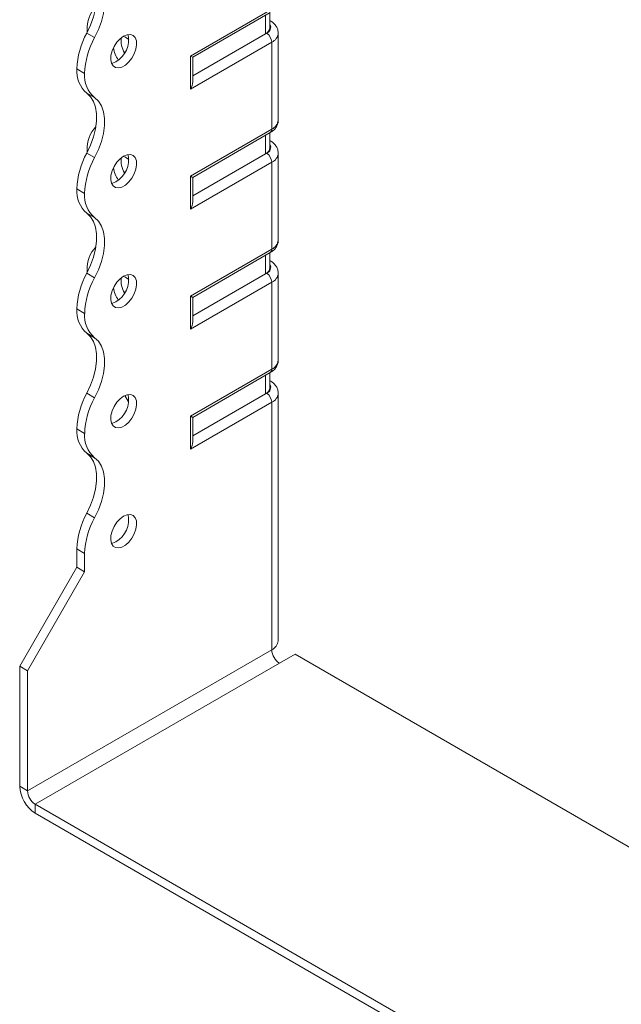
# Model space of a CAD drawing. Header units: millimetres. Extents: x 0 to 210, y 0 to 297.
# Tile 3 of 7: x 131 to 172, y 56 to 123. Entities that reach past the tile are written whole.
import ezdxf

# ---------------------------------------------------------------- set-up
doc = ezdxf.new("R2010")
doc.units = ezdxf.units.MM

msp = doc.modelspace()

# ---------------------------------------------------------------- linework, layer by layer
at = {"color": 7, "linetype": 'Continuous', "lineweight": 15}
for p, q in [((142.593, 120.507), (148.119, 123.698)), ((142.74, 120.423), (148.016, 123.469)), ((147.7, 122.026), (147.7, 123.286)), ((147.992, 122.435), (147.992, 123.455)), ((148.016, 122.906), (147.992, 122.919)), ((148.016, 122.906), (147.992, 122.917)), ((135.536, 122.068), (136.067, 121.761)), ((135.568, 122.267), (135.571, 122.133)), ((147.7, 122.026), (142.74, 119.163)), ((147.766, 122.064), (147.7, 122.026)), ((148.559, 116.144), (148.559, 122.064)), ((148.119, 121.452), (142.593, 118.262)), ((148.119, 115.532), (148.119, 121.452)), ((142.593, 118.262), (142.593, 120.507)), ((142.74, 118.755), (142.74, 120.423)), ((135.391, 119.33), (134.861, 119.636)), ((134.861, 119.636), (135.391, 119.33)), ((134.861, 119.636), (134.861, 119.636)), ((135.391, 119.33), (135.391, 119.33)), ((136.066, 117.679), (135.536, 117.985)), ((142.593, 112.342), (148.119, 115.532)), ((142.74, 112.257), (148.016, 115.303)), ((147.992, 114.269), (147.992, 115.29)), ((147.7, 113.861), (147.7, 115.121)), ((148.016, 114.74), (147.992, 114.754)), ((148.016, 114.74), (147.992, 114.751)), ((135.536, 113.902), (136.067, 113.596)), ((135.568, 114.102), (135.568, 114.101)), ((135.568, 114.101), (135.571, 113.967)), ((147.766, 113.899), (147.7, 113.861)), ((148.559, 107.979), (148.559, 113.899)), ((148.119, 113.287), (142.593, 110.097)), ((147.7, 113.861), (142.74, 110.998)), ((148.119, 107.367), (148.119, 113.287)), ((142.593, 110.097), (142.593, 112.342)), ((142.74, 110.589), (142.74, 112.257)), ((135.391, 111.165), (134.861, 111.471)), ((134.861, 111.47), (134.861, 111.471)), ((134.861, 111.47), (135.391, 111.164)), ((135.391, 111.164), (135.391, 111.165)), ((136.066, 109.514), (135.536, 109.82)), ((142.593, 104.177), (148.119, 107.367)), ((142.74, 104.092), (148.016, 107.138)), ((147.7, 105.695), (147.7, 106.955)), ((147.992, 106.104), (147.992, 107.124)), ((148.016, 106.575), (147.992, 106.588)), ((148.016, 106.575), (147.992, 106.586)), ((135.568, 105.937), (135.568, 105.797)), ((135.536, 105.736), (136.066, 105.43)), ((147.7, 105.695), (142.74, 102.832)), ((147.766, 105.734), (147.7, 105.695)), ((148.559, 99.814), (148.559, 105.734)), ((148.119, 105.121), (142.593, 101.931)), ((148.119, 99.201), (148.119, 105.121)), ((142.593, 101.931), (142.593, 104.177)), ((142.74, 102.424), (142.74, 104.092)), ((135.391, 103), (134.861, 103.306)), ((134.861, 103.305), (134.861, 103.306)), ((134.861, 103.305), (135.391, 102.999)), ((135.391, 102.999), (135.391, 103)), ((136.066, 101.348), (135.536, 101.654)), ((142.593, 96.011), (148.119, 99.201)), ((142.74, 95.927), (148.016, 98.972)), ((147.7, 97.53), (147.7, 98.79)), ((147.992, 97.938), (147.992, 98.959)), ((148.016, 98.409), (147.992, 98.423)), ((148.016, 98.409), (147.992, 98.42)), ((135.536, 97.571), (136.066, 97.265)), ((138.383, 96.978), (138.133, 97.412)), ((147.7, 97.53), (142.74, 94.667)), ((147.766, 97.568), (147.7, 97.53)), ((148.559, 80.727), (148.559, 97.568)), ((148.119, 96.956), (142.593, 93.766)), ((148.119, 80.115), (148.119, 96.956)), ((142.593, 93.766), (142.593, 96.011)), ((142.74, 94.259), (142.74, 95.927)), ((135.391, 94.835), (134.861, 95.141)), ((134.861, 95.14), (134.861, 95.141)), ((134.861, 95.14), (135.391, 94.834)), ((135.391, 94.834), (135.391, 94.835)), ((136.067, 93.183), (135.536, 93.489)), ((135.536, 89.406), (136.067, 89.1)), ((135.391, 86.668), (134.861, 86.975)), ((134.861, 85.73), (134.861, 86.975)), ((135.391, 85.423), (135.391, 86.668)), ((130.972, 78.993), (134.861, 85.73)), ((131.502, 78.687), (135.391, 85.423)), ((135.391, 85.423), (134.861, 85.73)), ((148.119, 80.115), (131.502, 70.522)), ((148.65, 79.196), (149.71, 79.808)), ((176.252, 64.486), (149.71, 79.808)), ((132.032, 69.603), (148.65, 79.196)), ((130.972, 78.993), (131.502, 78.687)), ((130.972, 70.828), (130.972, 78.993)), ((131.502, 70.522), (131.502, 78.687)), ((130.972, 70.828), (131.502, 70.522)), ((171.63, 46.744), (132.032, 69.603)), ((132.032, 69.603), (132.032, 68.991)), ((171.63, 46.131), (132.032, 68.991))]:
    msp.add_line(p, q, dxfattribs=at)
at = {"color": 7, "linetype": 'Continuous', "lineweight": 15, "flags": 128}
for points in [[(135.536, 126.151), (135.796, 125.905), (135.996, 125.583), (136.133, 125.191), (136.203, 124.742), (136.203, 124.246), (136.133, 123.716), (135.997, 123.167), (135.796, 122.613), (135.536, 122.068)], [(136.067, 121.761), (136.326, 122.306), (136.527, 122.861), (136.664, 123.41), (136.733, 123.94), (136.733, 124.436), (136.664, 124.885), (136.527, 125.276), (136.326, 125.599), (136.066, 125.844)], [(138.043, 121.861), (137.804, 121.686), (137.584, 121.448), (137.397, 121.164), (137.258, 120.857), (137.178, 120.549), (137.161, 120.262), (137.21, 120.018), (137.321, 119.835), (137.485, 119.727), (137.691, 119.701), (137.923, 119.76), (138.163, 119.899), (138.395, 120.108), (138.601, 120.371), (138.765, 120.669), (138.876, 120.98), (138.925, 121.28), (138.908, 121.548), (138.828, 121.763), (138.689, 121.91), (138.502, 121.978), (138.281, 121.961), (138.043, 121.861)], [(138.396, 121.635), (138.159, 121.79), (138.018, 121.847)], [(137.513, 120.126), (137.274, 120.026), (137.212, 120.013)], [(135.536, 117.985), (135.796, 117.74), (135.996, 117.417), (136.133, 117.026), (136.203, 116.577), (136.203, 116.081), (136.133, 115.551), (135.997, 115.002), (135.796, 114.447), (135.536, 113.902)], [(136.067, 113.596), (136.326, 114.141), (136.527, 114.696), (136.664, 115.245), (136.733, 115.774), (136.733, 116.27), (136.664, 116.72), (136.527, 117.111), (136.326, 117.434), (136.066, 117.679)], [(138.043, 113.696), (137.804, 113.52), (137.584, 113.282), (137.397, 112.999), (137.258, 112.692), (137.178, 112.383), (137.161, 112.096), (137.21, 111.853), (137.321, 111.67), (137.485, 111.561), (137.691, 111.536), (137.923, 111.595), (138.163, 111.733), (138.395, 111.942), (138.601, 112.205), (138.765, 112.503), (138.876, 112.814), (138.925, 113.115), (138.908, 113.382), (138.828, 113.598), (138.689, 113.745), (138.502, 113.812), (138.281, 113.796), (138.043, 113.696)], [(138.396, 113.469), (138.159, 113.624), (138.018, 113.681)], [(137.513, 111.961), (137.274, 111.861), (137.212, 111.848)], [(135.536, 109.82), (135.796, 109.574), (135.996, 109.252), (136.133, 108.861), (136.203, 108.411), (136.203, 107.915), (136.133, 107.385), (135.996, 106.836), (135.796, 106.281), (135.536, 105.736)], [(136.066, 105.43), (136.326, 105.975), (136.527, 106.53), (136.664, 107.079), (136.733, 107.609), (136.733, 108.105), (136.664, 108.554), (136.527, 108.946), (136.326, 109.268), (136.066, 109.514)], [(138.043, 105.53), (137.804, 105.355), (137.584, 105.117), (137.397, 104.834), (137.258, 104.526), (137.178, 104.218), (137.161, 103.931), (137.21, 103.687), (137.321, 103.504), (137.485, 103.396), (137.691, 103.37), (137.923, 103.429), (138.163, 103.568), (138.395, 103.777), (138.601, 104.04), (138.765, 104.338), (138.876, 104.649), (138.925, 104.949), (138.908, 105.217), (138.828, 105.432), (138.689, 105.579), (138.502, 105.647), (138.281, 105.63), (138.043, 105.53)], [(138.396, 105.304), (138.159, 105.459), (138.018, 105.516)], [(142.593, 104.177), (142.655, 104.141), (142.702, 104.114), (142.73, 104.098), (142.74, 104.092)], [(137.513, 103.795), (137.274, 103.695), (137.212, 103.683)], [(135.536, 101.654), (135.796, 101.409), (135.996, 101.086), (136.133, 100.695), (136.203, 100.246), (136.203, 99.749), (136.133, 99.22), (135.996, 98.671), (135.796, 98.116), (135.536, 97.571)], [(136.066, 97.265), (136.326, 97.81), (136.527, 98.364), (136.664, 98.914), (136.733, 99.443), (136.733, 99.939), (136.664, 100.389), (136.527, 100.78), (136.326, 101.103), (136.066, 101.348)], [(138.043, 97.365), (137.804, 97.19), (137.584, 96.951), (137.397, 96.668), (137.258, 96.361), (137.178, 96.052), (137.161, 95.766), (137.21, 95.522), (137.321, 95.339), (137.485, 95.231), (137.691, 95.205), (137.923, 95.264), (138.163, 95.403), (138.395, 95.611), (138.601, 95.875), (138.765, 96.173), (138.876, 96.483), (138.925, 96.784), (138.908, 97.052), (138.828, 97.267), (138.689, 97.414), (138.502, 97.482), (138.281, 97.465), (138.043, 97.365)], [(142.593, 96.011), (142.655, 95.975), (142.702, 95.949), (142.73, 95.932), (142.74, 95.927)], [(137.513, 95.63), (137.274, 95.53), (137.212, 95.517)], [(135.536, 93.489), (135.796, 93.243), (135.997, 92.921), (136.133, 92.53), (136.203, 92.08), (136.203, 91.584), (136.133, 91.055), (135.997, 90.505), (135.796, 89.951), (135.536, 89.406)], [(136.067, 89.1), (136.326, 89.645), (136.527, 90.199), (136.664, 90.748), (136.733, 91.278), (136.733, 91.774), (136.664, 92.223), (136.527, 92.615), (136.326, 92.937), (136.067, 93.183)], [(138.043, 89.2), (137.804, 89.024), (137.584, 88.786), (137.397, 88.503), (137.258, 88.195), (137.178, 87.887), (137.161, 87.6), (137.21, 87.356), (137.321, 87.173), (137.485, 87.065), (137.691, 87.04), (137.923, 87.098), (138.163, 87.237), (138.395, 87.446), (138.601, 87.709), (138.765, 88.007), (138.876, 88.318), (138.925, 88.618), (138.908, 88.886), (138.828, 89.102), (138.689, 89.249), (138.502, 89.316), (138.281, 89.299), (138.043, 89.2)], [(137.513, 87.464), (137.274, 87.365), (137.212, 87.352)]]:
    msp.add_lwpolyline(points, dxfattribs=at)
at = {"color": 7, "linetype": 'Continuous', "lineweight": 15}
for centre, radius, start, end in [((137.571, 122.424), 2.009, 134.71765, 184.47723), ((147.616, 122.469), 0.431, 290.26685, 29.20572), ((140.17, 119.471), 5.312, 150.73691, 178.21768), ((136.658, 121.621), 1.722, 299.74686, 11.822), ((147.492, 122.484), 0.503, 294.37466, 354.3052), ((147.352, 121.417), 0.768, 2.60548, 57.39452), ((147.823, 122.128), 0.738, 293.67271, 355.24506), ((140.7, 119.165), 5.312, 150.73691, 178.21768), ((139.466, 121.548), 1.594, 172.55814, 211.08499), ((139.313, 121.374), 1.988, 188.78709, 214.75221), ((136.813, 119.471), 1.959, 175.16254, 229.32327), ((137.343, 119.164), 1.959, 175.16254, 229.32327), ((147.808, 116.219), 0.754, 294.37466, 354.3052), ((137.571, 114.259), 2.009, 134.72167, 184.47672), ((147.874, 115.505), 0.246, 305.01333, 6.29885), ((140.17, 111.306), 5.312, 150.73691, 178.21768), ((147.492, 114.319), 0.503, 294.37466, 354.3052), ((147.616, 114.303), 0.431, 290.26685, 29.20572), ((147.352, 113.252), 0.768, 2.60548, 57.39452), ((147.823, 113.963), 0.738, 293.67271, 355.24506), ((140.7, 110.999), 5.312, 150.73691, 178.21768), ((136.658, 113.456), 1.722, 299.74686, 11.822), ((139.466, 113.382), 1.594, 172.55814, 211.08499), ((139.313, 113.209), 1.988, 188.78709, 214.75221), ((136.813, 111.305), 1.959, 175.16254, 229.32327), ((137.343, 110.999), 1.959, 175.16254, 229.32327), ((147.808, 108.054), 0.754, 294.37466, 354.3052), ((137.569, 106.094), 2.008, 134.70158, 184.47927), ((147.874, 107.34), 0.246, 305.01333, 6.29885), ((147.492, 106.154), 0.503, 294.37466, 354.3052), ((147.616, 106.138), 0.431, 290.26685, 29.20572), ((140.167, 103.141), 5.308, 150.73258, 178.21727), ((140.697, 102.835), 5.308, 150.73258, 178.21727), ((136.658, 105.29), 1.722, 299.74686, 11.822), ((139.466, 105.217), 1.594, 172.55814, 211.08499), ((147.352, 105.086), 0.768, 2.60548, 57.39452), ((147.823, 105.797), 0.738, 293.67271, 355.24506), ((139.313, 105.043), 1.988, 188.78709, 214.75221), ((136.813, 103.14), 1.959, 175.16254, 229.32327), ((137.343, 102.834), 1.959, 175.16254, 229.32327), ((147.874, 99.174), 0.246, 305.01333, 6.29885), ((147.808, 99.888), 0.754, 294.37466, 354.3052), ((147.492, 97.988), 0.503, 294.37466, 354.3052), ((147.616, 97.972), 0.431, 290.26685, 29.20572), ((140.167, 94.976), 5.308, 150.73258, 178.21727), ((140.697, 94.67), 5.308, 150.73258, 178.21727), ((136.658, 97.125), 1.722, 299.74686, 11.822), ((147.352, 96.921), 0.768, 2.60548, 57.39452), ((147.823, 97.632), 0.738, 293.67271, 355.24506), ((136.814, 94.975), 1.96, 175.16429, 229.31203), ((137.344, 94.669), 1.96, 175.16429, 229.31203), ((140.17, 86.809), 5.312, 150.73691, 178.21768), ((140.7, 86.503), 5.312, 150.73691, 178.21768), ((136.658, 88.96), 1.722, 299.74686, 11.822), ((147.808, 80.802), 0.754, 294.37466, 354.3052), ((149.271, 80.167), 1.153, 182.60548, 237.39452), ((133.275, 70.933), 2.305, 182.60548, 237.39452), ((132.654, 70.574), 1.153, 182.60548, 237.39452)]:
    msp.add_arc(centre, radius, start, end, dxfattribs=at)
for centre, major_axis, ratio, start_param, end_param in [((142.24, 120.712), (0.5, -0.289), 0.00007, 0.000041, 0.785439), ((142.24, 118.466), (0.354, 0.612), 0.577335, 4.71243, 5.497828), ((142.24, 112.546), (0.5, -0.289), 0.00007, 0.000041, 0.785439), ((142.24, 110.301), (0.354, 0.612), 0.577335, 4.71243, 5.497828), ((142.24, 102.135), (0.354, 0.612), 0.577335, 4.71243, 5.497828), ((142.24, 93.97), (0.354, 0.612), 0.577335, 4.71243, 5.497828)]:
    msp.add_ellipse(centre, major_axis=major_axis, ratio=ratio, start_param=start_param, end_param=end_param, dxfattribs=at)
for points, knots in [([(148.549, 122.067), (148.549, 122.123), (148.55, 122.263), (148.464, 122.473), (148.318, 122.68), (148.158, 122.819), (148.048, 122.886), (148.016, 122.906)], [0, 0, 0, 0, 0.160745, 0.402029, 0.641834, 0.893518, 1, 1, 1, 1]), ([(148.016, 115.303), (148.068, 115.336), (148.199, 115.419), (148.369, 115.586), (148.498, 115.807), (148.561, 115.999), (148.552, 116.111), (148.549, 116.141)], [0, 0, 0, 0, 0.171519, 0.432805, 0.677253, 0.913445, 1, 1, 1, 1]), ([(148.549, 113.902), (148.549, 113.958), (148.55, 114.098), (148.464, 114.308), (148.318, 114.515), (148.158, 114.653), (148.048, 114.72), (148.016, 114.74)], [0, 0, 0, 0, 0.160745, 0.402029, 0.641834, 0.893518, 1, 1, 1, 1]), ([(148.016, 107.138), (148.068, 107.171), (148.199, 107.253), (148.369, 107.421), (148.498, 107.642), (148.561, 107.834), (148.552, 107.945), (148.549, 107.975)], [0, 0, 0, 0, 0.171519, 0.432805, 0.677253, 0.913445, 1, 1, 1, 1]), ([(148.549, 105.736), (148.549, 105.792), (148.55, 105.932), (148.464, 106.143), (148.318, 106.349), (148.158, 106.488), (148.048, 106.555), (148.016, 106.575)], [0, 0, 0, 0, 0.160745, 0.402029, 0.641834, 0.893518, 1, 1, 1, 1]), ([(148.016, 98.972), (148.068, 99.005), (148.199, 99.088), (148.369, 99.255), (148.498, 99.476), (148.561, 99.668), (148.552, 99.78), (148.549, 99.81)], [0, 0, 0, 0, 0.171519, 0.432805, 0.677253, 0.913445, 1, 1, 1, 1]), ([(148.549, 97.571), (148.549, 97.627), (148.55, 97.767), (148.464, 97.977), (148.318, 98.184), (148.158, 98.322), (148.048, 98.389), (148.016, 98.409)], [0, 0, 0, 0, 0.160745, 0.402029, 0.641834, 0.893518, 1, 1, 1, 1])]:
    msp.add_open_spline(points, degree=3, knots=knots, dxfattribs=at)

doc.saveas('drawing.dxf')
